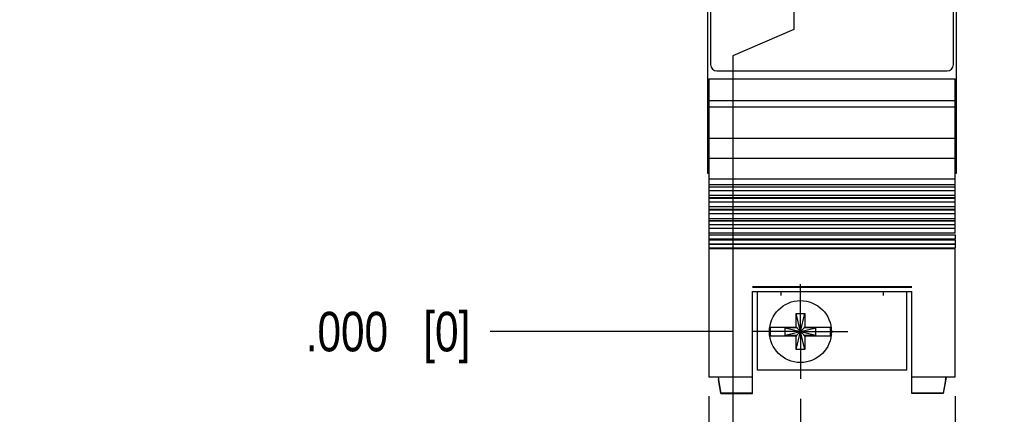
# Model space of a CAD drawing. Header units: inches. Extents: x 0.2 to 16.8, y 0.2 to 10.8.
# Tile 3 of 23: x 6.2 to 9.3, y 3.2 to 4.4. Entities that reach past the tile are written whole.
import ezdxf

# ---------------------------------------------------------------- set-up
doc = ezdxf.new("R2010")
doc.units = ezdxf.units.IN
doc.header["$LTSCALE"] = 0.935
doc.header["$MEASUREMENT"] = 0
doc.linetypes.add('CENTER', pattern=[0.6, 0.375, -0.075, 0.075, -0.075])
doc.layers.get('0').update_dxf_attribs({"linetype": 'CONTINUOUS'})
doc.layers.add('DEFAULT_1', color=7, linetype='CENTER')
doc.layers.add('DIMENSIONS', color=7, linetype='CONTINUOUS')
doc.styles.get("Standard").update_dxf_attribs({"font": 'txt', "width": 0.8})
doc.dimstyles.new('DIMSTYLE_1', dxfattribs={"dimtxt": 0.125, "dimasz": 0.18, "dimexe": 0.125, "dimexo": 0.0625, "dimgap": 0.03125, "dimtad": 0, "dimtih": 1, "dimtoh": 1, "dimdec": 3, "dimzin": 4, "dimdsep": 46, "dimtxsty": 'STANDARD', "dimblk": '_FILLED', "dimblk1": '_FILLED', "dimblk2": '_FILLED', "dimcen": 0.09, "dimadec": 0, "dimazin": 0, "dimtp": 0.005, "dimtm": 0.005, "dimtfac": 1, "dimtdec": 3, "dimtofl": 0, "dimtmove": 0, "dimatfit": 3, "dimldrblk": '_FILLED', "dimfxl": 1, "dimtolj": 1, "dimtzin": 4, "dimarcsym": 0})

# ---------------------------------------------------------------- blocks, each defined once
blk = doc.blocks.new('*D0')
at = {"layer": 'DIMENSIONS', "color": 2, "linetype": 'CONTINUOUS'}
blk.add_line((8.68, 5.2211), (7.6667, 5.2211), dxfattribs=at)
at = {"layer": 'DIMENSIONS', "color": 2, "linetype": 'CONTINUOUS', "insert": (7.6042, 5.2836), "char_height": 0.125, "width": 1.325, "attachment_point": 3, "line_spacing_factor": 0.9}
blk.add_mtext('1.804{\\Ftxt.shx;\\W1.000000;\\H0.125000; }[45.82]', dxfattribs=at)
blk = doc.blocks.new('_FILLED')
at = {"color": 0, "linetype": 'BYBLOCK'}
blk.add_solid([(0, 0), (-1, 0.174), (-1, -0.174)], dxfattribs=at)
blk = doc.blocks.new('*D1')
at = {"layer": 'DIMENSIONS', "color": 2, "linetype": 'CONTINUOUS'}
blk.add_line((8.4362, 3.4171), (7.6667, 3.4171), dxfattribs=at)
at = {"layer": 'DIMENSIONS', "color": 2, "linetype": 'CONTINUOUS', "insert": (7.6042, 3.4796), "char_height": 0.125, "width": 0.825, "attachment_point": 3, "line_spacing_factor": 0.9}
blk.add_mtext('.000{\\Ftxt.shx;\\W1.000000;\\H0.125000; }[0]', dxfattribs=at)
blk = doc.blocks.new('*D2')
at = {"layer": 'DIMENSIONS', "color": 2, "linetype": 'CONTINUOUS'}
blk.add_line((8.4653, 6.2799), (7.6667, 6.2799), dxfattribs=at)
at = {"layer": 'DIMENSIONS', "color": 2, "linetype": 'CONTINUOUS', "insert": (7.6042, 6.3424), "char_height": 0.125, "width": 1.325, "attachment_point": 3, "line_spacing_factor": 0.9}
blk.add_mtext('2.863{\\Ftxt.shx;\\W1.000000;\\H0.125000; }[72.71]', dxfattribs=at)
blk = doc.blocks.new('*D3')
at = {"layer": 'DIMENSIONS', "color": 2, "linetype": 'CONTINUOUS'}
blk.add_line((8.4607, 6.4799), (7.6667, 6.4799), dxfattribs=at)
at = {"layer": 'DIMENSIONS', "color": 2, "linetype": 'CONTINUOUS', "insert": (7.6042, 6.5424), "char_height": 0.125, "width": 1.325, "attachment_point": 3, "line_spacing_factor": 0.9}
blk.add_mtext('3.063{\\Ftxt.shx;\\W1.000000;\\H0.125000; }[77.79]', dxfattribs=at)
blk = doc.blocks.new('*D4')
at = {"layer": 'DIMENSIONS', "color": 2, "linetype": 'CONTINUOUS'}
blk.add_line((8.4622, 6.6799), (7.6667, 6.6799), dxfattribs=at)
at = {"layer": 'DIMENSIONS', "color": 2, "linetype": 'CONTINUOUS', "insert": (7.6042, 6.7424), "char_height": 0.125, "width": 1.325, "attachment_point": 3, "line_spacing_factor": 0.9}
blk.add_mtext('3.263{\\Ftxt.shx;\\W1.000000;\\H0.125000; }[82.87]', dxfattribs=at)
blk = doc.blocks.new('*D5')
at = {"layer": 'DIMENSIONS', "color": 2, "linetype": 'CONTINUOUS'}
blk.add_line((8.4718, 7.2019), (7.6667, 7.2019), dxfattribs=at)
at = {"layer": 'DIMENSIONS', "color": 2, "linetype": 'CONTINUOUS', "insert": (7.6042, 7.2644), "char_height": 0.125, "width": 1.325, "attachment_point": 3, "line_spacing_factor": 0.9}
blk.add_mtext('3.785{\\Ftxt.shx;\\W1.000000;\\H0.125000; }[96.13]', dxfattribs=at)
blk = doc.blocks.new('*D6')
at = {"layer": 'DIMENSIONS', "color": 2, "linetype": 'CONTINUOUS'}
blk.add_line((8.4643, 7.4019), (7.6667, 7.4019), dxfattribs=at)
at = {"layer": 'DIMENSIONS', "color": 2, "linetype": 'CONTINUOUS', "insert": (7.6042, 7.4644), "char_height": 0.125, "width": 1.425, "attachment_point": 3, "line_spacing_factor": 0.9}
blk.add_mtext('3.985{\\Ftxt.shx;\\W1.000000;\\H0.125000; }[101.21]', dxfattribs=at)
blk = doc.blocks.new('*D7')
at = {"layer": 'DIMENSIONS', "color": 2, "linetype": 'CONTINUOUS'}
blk.add_line((8.4613, 7.6019), (7.6667, 7.6019), dxfattribs=at)
at = {"layer": 'DIMENSIONS', "color": 2, "linetype": 'CONTINUOUS', "insert": (7.6042, 7.6644), "char_height": 0.125, "width": 1.425, "attachment_point": 3, "line_spacing_factor": 0.9}
blk.add_mtext('4.185{\\Ftxt.shx;\\W1.000000;\\H0.125000; }[106.29]', dxfattribs=at)
blk = doc.blocks.new('*D8')
at = {"layer": 'DIMENSIONS', "color": 2, "linetype": 'CONTINUOUS'}
blk.add_line((8.3422, 8.2389), (7.6667, 8.2389), dxfattribs=at)
at = {"layer": 'DIMENSIONS', "color": 2, "linetype": 'CONTINUOUS', "insert": (7.6042, 8.3014), "char_height": 0.125, "width": 1.425, "attachment_point": 3, "line_spacing_factor": 0.9}
blk.add_mtext('4.822{\\Ftxt.shx;\\W1.000000;\\H0.125000; }[122.47]', dxfattribs=at)
blk = doc.blocks.new('*D9')
at = {"layer": 'DIMENSIONS', "color": 2, "linetype": 'CONTINUOUS'}
for p, q in [((8.6273, 5.3297), (8.6273, 4.3716)), ((8.6273, 4.3716), (8.4342, 4.2888)), ((8.4342, 4.2888), (8.4342, 2.5335))]:
    blk.add_line(p, q, dxfattribs=at)
at = {"layer": 'DIMENSIONS', "color": 2, "linetype": 'CONTINUOUS', "insert": (8.3717, 2.471), "char_height": 0.125, "width": 1.125, "attachment_point": 3, "rotation": 90, "line_spacing_factor": 0.9}
blk.add_mtext('.021{\\Ftxt.shx;\\W1.000000;\\H0.125000; }[0.53]', dxfattribs=at)
blk = doc.blocks.new('*D10')
at = {"layer": 'DIMENSIONS', "color": 2, "linetype": 'CONTINUOUS'}
blk.add_line((8.6482, 3.2051), (8.6482, 2.5335), dxfattribs=at)
at = {"layer": 'DIMENSIONS', "color": 2, "linetype": 'CONTINUOUS', "insert": (8.5857, 2.471), "char_height": 0.125, "width": 0.825, "attachment_point": 3, "rotation": 90, "line_spacing_factor": 0.9}
blk.add_mtext('.000{\\Ftxt.shx;\\W1.000000;\\H0.125000; }[0]', dxfattribs=at)
blk = doc.blocks.new('*D11')
at = {"layer": 'DIMENSIONS', "color": 2, "linetype": 'CONTINUOUS'}
for p, q in [((8.3584, 3.2128), (8.3584, 3.0876)), ((8.3584, 3.0876), (8.1948, 2.9403)), ((8.1948, 2.9403), (8.1948, 2.5335))]:
    blk.add_line(p, q, dxfattribs=at)
at = {"layer": 'DIMENSIONS', "color": 2, "linetype": 'CONTINUOUS', "insert": (8.1323, 2.471), "char_height": 0.125, "width": 1.125, "attachment_point": 3, "rotation": 90, "line_spacing_factor": 0.9}
blk.add_mtext('.290{\\Ftxt.shx;\\W1.000000;\\H0.125000; }[7.36]', dxfattribs=at)
blk = doc.blocks.new('*D12')
at = {"layer": 'DIMENSIONS', "color": 2, "linetype": 'CONTINUOUS'}
blk.add_line((9.138, 3.2128), (9.138, 2.5335), dxfattribs=at)
at = {"layer": 'DIMENSIONS', "color": 2, "linetype": 'CONTINUOUS', "insert": (9.0755, 2.471), "char_height": 0.125, "width": 1.225, "attachment_point": 3, "rotation": 90, "line_spacing_factor": 0.9}
blk.add_mtext('.490{\\Ftxt.shx;\\W1.000000;\\H0.125000; }[12.44]', dxfattribs=at)
blk = doc.blocks.new('*D16')
at = {"layer": 'DIMENSIONS', "color": 2, "linetype": 'CONTINUOUS'}
blk.add_line((9.2047, 8.3609), (9.8297, 8.3609), dxfattribs=at)
at = {"layer": 'DIMENSIONS', "color": 2, "linetype": 'CONTINUOUS', "insert": (9.8922, 8.4234), "char_height": 0.125, "width": 1.425, "attachment_point": 1, "line_spacing_factor": 0.9}
blk.add_mtext('4.944{\\Ftxt.shx;\\W1.000000;\\H0.125000; }[125.57]', dxfattribs=at)

msp = doc.modelspace()

# ---------------------------------------------------------------- linework, layer by layer
at = {"color": 7, "linetype": 'CONTINUOUS'}
for p, q in [((8.3542, 8.3609), (8.3542, 3.9179)), ((9.1422, 3.9179), (9.1422, 8.3609)), ((8.3642, 8.3309), (8.3642, 4.2609)), ((9.1322, 4.2609), (9.1322, 8.3309)), ((8.3842, 4.2409), (9.1122, 4.2409)), ((8.3584, 4.2164), (9.138, 4.2164)), ((8.3584, 4.2164), (8.3584, 3.2726)), ((9.138, 3.7283), (9.138, 4.2164)), ((9.138, 4.1462), (8.3584, 4.1462)), ((8.3584, 4.1271), (9.138, 4.1271)), ((8.3584, 4.0285), (9.138, 4.0285)), ((8.3584, 3.9648), (9.138, 3.9648)), ((8.3542, 3.9179), (8.3584, 3.9179)), ((9.138, 3.8993), (8.3584, 3.8993)), ((9.138, 3.9179), (9.1422, 3.9179)), ((8.3584, 3.8816), (9.138, 3.8816)), ((9.138, 3.8814), (8.3584, 3.8814)), ((8.3584, 3.8746), (9.138, 3.8746)), ((8.3584, 3.8632), (9.138, 3.8632)), ((8.3584, 3.8479), (9.138, 3.8479)), ((8.3584, 3.8404), (9.138, 3.8404)), ((9.138, 3.8382), (8.3584, 3.8382)), ((8.3584, 3.8271), (9.138, 3.8271)), ((8.3584, 3.812), (9.138, 3.812)), ((8.3584, 3.8041), (9.138, 3.8041)), ((9.138, 3.8013), (8.3584, 3.8013)), ((8.3584, 3.7905), (9.138, 3.7905)), ((8.3584, 3.7749), (9.138, 3.7749)), ((8.3584, 3.7679), (9.138, 3.7679)), ((9.138, 3.7664), (8.3584, 3.7664)), ((9.138, 3.7545), (8.3584, 3.7545)), ((8.3584, 3.7438), (9.138, 3.7438)), ((9.138, 3.7283), (8.3584, 3.7283)), ((8.3584, 3.7231), (9.138, 3.7231)), ((9.138, 3.7092), (8.3584, 3.7092)), ((8.3584, 3.7067), (9.138, 3.7067)), ((9.138, 3.7231), (9.138, 3.7092)), ((9.138, 3.7067), (9.138, 3.6938)), ((9.138, 3.6938), (8.3584, 3.6938)), ((8.3584, 3.693), (9.138, 3.693)), ((9.138, 3.6806), (8.3584, 3.6806)), ((9.138, 3.6788), (8.3584, 3.6788)), ((9.138, 3.693), (9.138, 3.6806)), ((9.138, 3.2726), (9.138, 3.6788)), ((9.0001, 3.5589), (8.4962, 3.5589)), ((9.0001, 3.556), (8.4962, 3.556)), ((8.4962, 3.5441), (9.0001, 3.5441)), ((8.4962, 3.221), (8.4962, 3.5441)), ((9.0001, 3.5428), (8.4962, 3.5428)), ((8.512, 3.2951), (8.512, 3.5428)), ((8.5868, 3.5313), (8.5868, 3.5428)), ((8.9096, 3.5428), (8.9096, 3.5313)), ((8.9844, 3.2951), (8.9844, 3.5428)), ((9.0001, 3.221), (9.0001, 3.5441)), ((8.6344, 3.4742), (8.662, 3.4742)), ((8.662, 3.3601), (8.6344, 3.4742)), ((8.6344, 3.4309), (8.6344, 3.4742)), ((8.6344, 3.3601), (8.662, 3.4742)), ((8.662, 3.4742), (8.662, 3.4309)), ((8.5535, 3.4309), (8.6365, 3.4309)), ((8.5997, 3.4054), (8.6967, 3.4289)), ((8.6365, 3.4289), (8.5997, 3.4289)), ((8.5997, 3.4289), (8.6967, 3.4054)), ((8.5997, 3.4054), (8.5997, 3.4289)), ((8.6365, 3.4309), (8.6365, 3.4289)), ((8.6365, 3.4289), (8.6599, 3.4054)), ((8.6365, 3.4054), (8.6599, 3.4289)), ((8.6599, 3.4309), (8.7428, 3.4309)), ((8.6599, 3.4309), (8.6599, 3.4289)), ((8.6967, 3.4289), (8.6599, 3.4289)), ((8.6967, 3.4054), (8.6967, 3.4289)), ((8.5535, 3.4034), (8.6365, 3.4034)), ((8.5997, 3.4054), (8.6365, 3.4054)), ((8.6344, 3.3601), (8.6344, 3.4034)), ((8.6365, 3.4034), (8.6365, 3.4054)), ((8.6599, 3.4054), (8.6967, 3.4054)), ((8.6599, 3.4034), (8.6599, 3.4054)), ((8.6599, 3.4034), (8.7428, 3.4034)), ((8.662, 3.4034), (8.662, 3.3601)), ((8.662, 3.3601), (8.6344, 3.3601)), ((8.4962, 3.2726), (8.3584, 3.2726)), ((8.3876, 3.2724), (8.3968, 3.221)), ((8.9844, 3.2951), (8.512, 3.2951)), ((9.138, 3.2726), (9.0001, 3.2726)), ((9.1088, 3.2724), (9.0996, 3.221)), ((8.3968, 3.223), (8.3894, 3.2642)), ((9.1069, 3.2642), (9.0996, 3.223)), ((8.4962, 3.223), (8.3968, 3.223)), ((8.3968, 3.221), (8.3968, 3.223)), ((8.3968, 3.221), (8.4962, 3.221)), ((9.0996, 3.223), (9.0001, 3.223)), ((9.0996, 3.221), (9.0001, 3.221)), ((9.0996, 3.221), (9.0996, 3.223))]:
    msp.add_line(p, q, dxfattribs=at)
msp.add_circle((8.6482, 3.4171), 0.098, dxfattribs=at)
for centre, radius, start, end in [((8.3842, 4.2609), 0.02, 180, 270), ((9.1122, 4.2609), 0.02, 270, 360), ((8.6482, 3.4171), 0.0956, 171.7166, 188.2834), ((8.6482, 3.4171), 0.0956, 351.7166, 8.2834)]:
    msp.add_arc(centre, radius, start, end, dxfattribs=at)
for centre, major_axis, start_param, end_param in [((8.3878, 3.2737), (-0.0035, 0.0197), -4.658778, -4.211878), ((9.1085, 3.2737), (0.0035, 0.0197), -2.071308, -1.624407)]:
    msp.add_ellipse(centre, major_axis=major_axis, ratio=0.002985, start_param=start_param, end_param=end_param, dxfattribs=at)
at = {"layer": 'DEFAULT_1', "color": 7, "linetype": 'CENTER'}
for q in [(8.6482, 3.5666), (8.4987, 3.4171), (8.7977, 3.4171), (8.6482, 3.2676)]:
    msp.add_line((8.6482, 3.4171), q, dxfattribs=at)

# ---------------------------------------------------------------- dimensions: what is measured, and where the dimension line sits
at = {"layer": 'DIMENSIONS', "color": 2, "linetype": 'CONTINUOUS'}
for feature_location, offset, dtype, origin, picture, middle in [((9.2047, 8.3609), (0.625, 0), 0, (9.1422, 3.4171), '*D16', (10.6047, 8.3609)), ((8.3422, 8.2389), (-0.6755, 0), 0, (8.4047, 3.4171), '*D8', (6.8917, 8.2389)), ((8.4613, 7.6019), (-0.7946, 0), 0, (8.5238, 3.4171), '*D7', (6.8917, 7.6019)), ((8.4643, 7.4019), (-0.7976, 0), 0, (8.5268, 3.4171), '*D6', (6.8917, 7.4019)), ((8.4718, 7.2019), (-0.8052, 0), 0, (8.5343, 3.4171), '*D5', (6.9417, 7.2019)), ((8.4622, 6.6799), (-0.7955, 0), 0, (8.5247, 3.4171), '*D4', (6.9417, 6.6799)), ((8.4607, 6.4799), (-0.794, 0), 0, (8.5232, 3.4171), '*D3', (6.9417, 6.4799)), ((8.4653, 6.2799), (-0.7986, 0), 0, (8.5278, 3.4171), '*D2', (6.9417, 6.2799)), ((8.6273, 5.3297), (-0.1931, -2.7962), 0, (8.6482, 3.2676), '*D9', (8.4342, 1.9085)), ((8.68, 5.2211), (-1.0133, 0), 0, (8.4987, 3.4171), '*D0', (6.9417, 5.2211)), ((8.4361835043, 3.4171402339), (-0.769492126, 0), 0, (8.4986835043, 3.4171402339), '*D1', (7.1916913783, 3.4171402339)), ((8.3584257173, 3.2127532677), (-0.1635757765, -0.6792101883), 0, (8.6481913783, 3.2752532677), '*D11', (8.1948499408, 1.9085430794)), ((9.138, 3.2128), (0, -0.6792), 1, (8.6482, 3.2753), '*D12', (9.138, 1.8585)), ((8.6481913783, 3.2051323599), (0, -0.6715892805), 1, (8.6481913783, 3.2676323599), '*D10', (8.6481913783, 2.0585430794))]:
    dim = msp.add_ordinate_dim(feature_location=feature_location, offset=offset, dtype=dtype, origin=origin, dimstyle='DIMSTYLE_1', dxfattribs=at)
    dim.commit()
    dim.dimension.update_dxf_attribs({"geometry": picture, "text_midpoint": middle})

doc.saveas('drawing.dxf')
